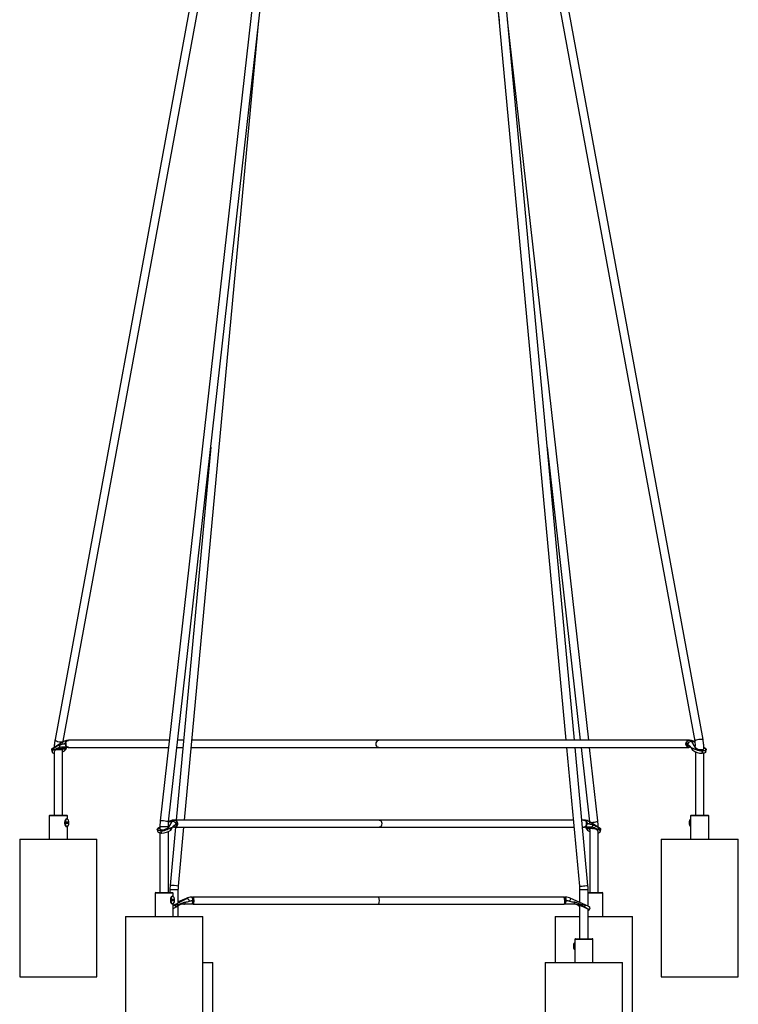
# Model space of a CAD drawing. Header units: millimetres. Extents: x 390 to 1052, y 53 to 784.
# Tile 2 of 8: x 390 to 493, y 300 to 440. Entities that reach past the tile are written whole.
import ezdxf

# ---------------------------------------------------------------- set-up
doc = ezdxf.new("R2010")
doc.units = ezdxf.units.MM

msp = doc.modelspace()

# ---------------------------------------------------------------- linework, layer by layer
at = {"color": 7, "linetype": 'Continuous', "lineweight": 25}
for p, q in [((437.87, 569.44), (410.48, 326.43)), ((411.67, 326.29), (439.05, 569.21)), ((444, 569.23), (486.56, 337.78)), ((487.74, 338), (445.19, 569.36)), ((444.5, 566.49), (458.72, 440.33)), ((432.49, 539.14), (395.51, 338)), ((449.56, 538.98), (468.23, 337.91)), ((396.69, 337.78), (431.25, 525.74)), ((469.44, 337.91), (451.99, 525.74)), ((413.96, 326.55), (424.52, 440.33)), ((471.47, 337.91), (459.91, 440.45)), ((417.68, 379.6), (412.75, 326.55)), ((465.56, 379.6), (470.26, 337.91)), ((396.66, 337.69), (395.09, 336.7)), ((396.67, 337.7), (396.69, 337.78)), ((397.38, 337.91), (397.45, 337.91)), ((397.41, 337.9), (397.45, 337.91)), ((411.77, 337.91), (397.47, 337.91)), ((413.81, 337.91), (412.98, 337.91)), ((441.55, 337.91), (415.01, 337.91)), ((485.74, 337.91), (441.65, 337.91)), ((485.72, 337.91), (485.68, 337.9)), ((485.72, 337.91), (485.8, 337.91)), ((485.8, 337.91), (485.83, 337.91)), ((486.09, 337.72), (486.74, 336.58)), ((486.09, 337.72), (486.39, 337.72)), ((395.01, 336.58), (395.08, 336.25)), ((395.2, 336.48), (395.14, 336.73)), ((395.24, 336.52), (395.2, 336.48)), ((395.24, 336.52), (395.41, 336.83)), ((395.38, 336.27), (395.38, 327.24)), ((396.12, 336.72), (395.76, 336.72)), ((397.34, 336.91), (396.43, 336.91)), ((396.87, 336.72), (396.51, 336.72)), ((396.58, 336.6), (396.58, 336.68)), ((396.58, 327.24), (396.58, 336.6)), ((396.8, 337.39), (396.96, 337.39)), ((396.96, 336.52), (396.92, 336.48)), ((397.04, 337.43), (396.96, 337.43)), ((396.96, 337.43), (396.96, 337.42)), ((396.96, 337.43), (396.96, 337.43)), ((396.96, 337.39), (396.96, 337.42)), ((396.96, 337.39), (397.04, 337.39)), ((397.13, 336.83), (396.96, 336.52)), ((397.13, 336.83), (397.18, 336.91)), ((397.26, 336.96), (397.14, 337.06)), ((397.44, 336.91), (397.34, 336.91)), ((397.47, 336.9), (411.66, 336.9)), ((412.87, 336.9), (413.71, 336.9)), ((414.92, 336.9), (441.55, 336.9)), ((441.65, 336.9), (485.74, 336.9)), ((468.32, 336.9), (470.16, 317.16)), ((471.35, 317.27), (469.53, 336.9)), ((470.38, 336.9), (471.57, 326.32)), ((472.76, 326.43), (471.58, 336.9)), ((485.38, 337.43), (485.31, 337.43)), ((485.31, 337.39), (485.31, 337.43)), ((485.31, 337.39), (485.38, 337.39)), ((485.38, 337.42), (485.38, 337.43)), ((485.38, 337.43), (485.38, 337.43)), ((485.38, 337.39), (485.38, 337.42)), ((485.38, 337.39), (485.44, 337.39)), ((485.83, 336.91), (485.72, 336.91)), ((486.02, 336.91), (485.83, 336.91)), ((486.07, 336.83), (486.24, 336.52)), ((486.24, 336.52), (486.29, 336.48)), ((486.29, 336.48), (486.35, 336.73)), ((486.64, 336.91), (486.64, 336.91)), ((486.65, 336.93), (486.65, 336.89)), ((487.66, 336.39), (487.59, 336.06)), ((487.63, 336.06), (487.71, 336.39)), ((487.66, 336.39), (487.71, 336.39)), ((488.12, 336.7), (487.86, 336.87)), ((488.12, 336.25), (488.2, 336.58)), ((486.66, 336.26), (486.66, 327.24)), ((487.59, 336.06), (487.63, 336.06)), ((487.86, 327.24), (487.86, 336.08)), ((394.69, 327.14), (394.69, 323.84)), ((394.79, 327.24), (397.17, 327.24)), ((397.19, 326.73), (397.14, 326.73)), ((397.27, 326.69), (397.27, 327.14)), ((412.44, 326.55), (412.47, 326.55)), ((412.47, 326.55), (412.55, 326.55)), ((441.58, 326.55), (412.53, 326.55)), ((412.58, 326.55), (412.55, 326.55)), ((469.28, 326.55), (441.68, 326.55)), ((470.73, 326.55), (470.49, 326.55)), ((470.75, 326.55), (470.79, 326.55)), ((470.75, 326.55), (470.82, 326.55)), ((485.97, 327.14), (485.97, 323.84)), ((486.07, 327.24), (486.67, 327.24)), ((486.67, 327.24), (488.45, 327.24)), ((488.55, 323.84), (488.55, 327.14)), ((397.39, 326.25), (397.03, 326.25)), ((397.03, 326.25), (397.03, 326.1)), ((397.03, 326.1), (397.39, 326.1)), ((397.14, 325.63), (397.19, 325.63)), ((397.27, 323.84), (397.27, 325.66)), ((397.35, 326.1), (397.35, 326.25)), ((397.39, 326.1), (397.39, 326.25)), ((410.06, 325.22), (410.14, 324.9)), ((410.44, 325.53), (410.14, 325.35)), ((410.44, 325.66), (410.44, 325.31)), ((411.52, 325.23), (412.18, 326.36)), ((411.64, 325.6), (411.64, 325.66)), ((411.72, 326.34), (411.67, 326.3)), ((411.87, 326.36), (412.18, 326.36)), ((412.66, 325.54), (411.89, 317.27)), ((411.97, 325.13), (411.92, 325.38)), ((412.02, 325.17), (411.97, 325.13)), ((412.02, 325.17), (412.19, 325.48)), ((412.44, 325.55), (412.23, 325.55)), ((412.55, 325.55), (412.44, 325.55)), ((412.53, 325.54), (441.58, 325.54)), ((412.74, 325.6), (412.85, 325.71)), ((412.83, 326.03), (412.89, 326.03)), ((412.89, 326.07), (412.89, 326.07)), ((412.89, 326.03), (412.89, 326.07)), ((412.89, 326.07), (412.89, 326.07)), ((412.96, 326.07), (412.89, 326.07)), ((412.89, 326.03), (412.96, 326.03)), ((412.96, 326.07), (412.96, 326.03)), ((413.09, 317.16), (413.86, 325.54)), ((441.68, 325.54), (469.38, 325.54)), ((470.58, 325.54), (470.73, 325.54)), ((470.86, 325.55), (470.77, 325.55)), ((471.77, 325.55), (470.86, 325.55)), ((471.25, 325.17), (471.07, 325.48)), ((471.24, 326.07), (471.16, 326.07)), ((471.16, 326.03), (471.24, 326.03)), ((471.24, 326.07), (471.24, 326.07)), ((471.24, 326.07), (471.24, 326.07)), ((471.24, 326.03), (471.24, 326.07)), ((471.24, 326.03), (471.4, 326.03)), ((471.25, 325.17), (471.29, 325.13)), ((471.7, 325.36), (471.34, 325.36)), ((473.12, 325.35), (471.54, 326.34)), ((471.61, 325.15), (471.61, 316.24)), ((472.45, 325.36), (472.09, 325.36)), ((472.8, 325.48), (472.97, 325.17)), ((472.81, 325.54), (472.81, 325.66)), ((472.97, 325.17), (473.01, 325.13)), ((473.01, 325.13), (473.07, 325.38)), ((473.12, 324.9), (473.2, 325.23)), ((390.48, 323.84), (390.48, 304.24)), ((390.48, 323.84), (401.48, 323.84)), ((401.48, 304.24), (401.48, 323.84)), ((410.44, 324.72), (410.44, 316.24)), ((410.55, 325.03), (410.6, 325.03)), ((410.55, 325.03), (410.63, 324.71)), ((410.67, 324.71), (410.6, 325.03)), ((410.63, 324.71), (410.67, 324.71)), ((411.64, 316.24), (411.64, 324.92)), ((472.81, 316.24), (472.81, 324.98)), ((481.76, 323.84), (481.76, 304.24)), ((481.76, 323.84), (484.51, 323.84)), ((484.51, 323.84), (492.76, 323.84)), ((492.76, 304.24), (492.76, 323.84)), ((411.86, 316.69), (411.86, 316.24)), ((413.06, 314.84), (413.06, 316.69)), ((470.18, 316.69), (470.18, 314.84)), ((471.38, 314.3), (471.38, 316.69)), ((409.75, 316.14), (409.75, 312.84)), ((409.85, 316.24), (412.23, 316.24)), ((412.25, 315.72), (412.2, 315.72)), ((412.33, 315.69), (412.33, 316.14)), ((414.16, 315.4), (413.06, 314.91)), ((414.16, 315.4), (414.25, 315.4)), ((414.16, 315.4), (414.16, 315.4)), ((415.02, 315.59), (415.03, 315.59)), ((415.03, 315.59), (415.17, 315.59)), ((441.45, 315.59), (415.17, 315.59)), ((415.18, 315.59), (415.17, 315.59)), ((467.93, 315.59), (441.64, 315.59)), ((467.94, 315.59), (467.95, 315.59)), ((467.94, 315.59), (468.07, 315.59)), ((471.4, 314.3), (468.93, 315.4)), ((471.38, 316.24), (473.4, 316.24)), ((473.5, 312.84), (473.5, 316.14)), ((412.44, 315.25), (412.09, 315.25)), ((412.09, 315.25), (412.09, 315.09)), ((412.09, 315.09), (412.44, 315.09)), ((412.2, 314.62), (412.25, 314.62)), ((412.33, 312.84), (412.33, 314.66)), ((412.6, 314.41), (412.33, 314.35)), ((412.41, 315.09), (412.41, 315.25)), ((412.44, 315.09), (412.44, 315.25)), ((412.71, 314.17), (412.6, 314.41)), ((412.79, 314.21), (412.71, 314.17)), ((412.79, 314.21), (413.12, 314.51)), ((413.02, 314.34), (412.79, 314.21)), ((413.02, 314.34), (413.08, 314.38)), ((413.06, 312.84), (413.06, 314.44)), ((414.97, 314.59), (413.86, 314.59)), ((414.95, 315.07), (415.15, 315.07)), ((415.17, 314.59), (414.97, 314.59)), ((415.15, 315.11), (415.15, 315.1)), ((415.15, 315.11), (415.15, 315.11)), ((415.29, 315.11), (415.15, 315.11)), ((415.15, 315.07), (415.15, 315.1)), ((415.15, 315.07), (415.29, 315.07)), ((415.17, 314.58), (441.45, 314.58)), ((415.22, 314.64), (415.26, 314.75)), ((415.29, 315.11), (415.29, 315.07)), ((441.64, 314.58), (467.93, 314.58)), ((468.14, 314.59), (467.94, 314.59)), ((468.19, 315.11), (468.05, 315.11)), ((468.05, 315.07), (468.19, 315.07)), ((469.41, 314.59), (468.14, 314.59)), ((468.19, 315.1), (468.19, 315.11)), ((468.19, 315.11), (468.19, 315.11)), ((468.19, 315.07), (468.19, 315.1)), ((468.19, 315.07), (468.42, 315.07)), ((470.09, 314.4), (469.99, 314.4)), ((470.01, 314.38), (470.07, 314.34)), ((470.18, 314.41), (470.18, 309.67)), ((470.3, 314.4), (470.2, 314.4)), ((470.46, 314.51), (470.79, 314.21)), ((470.79, 314.21), (470.87, 314.17)), ((470.87, 314.17), (470.99, 314.41)), ((471.54, 313.75), (471.69, 314.08)), ((405.54, 312.84), (405.54, 293.24)), ((405.54, 312.84), (416.54, 312.84)), ((416.54, 293.24), (416.54, 312.84)), ((466.71, 312.84), (466.71, 306.27)), ((466.71, 312.84), (469.46, 312.84)), ((469.46, 312.84), (470.18, 312.84)), ((471.38, 309.67), (471.38, 313.82)), ((471.38, 312.84), (477.71, 312.84)), ((471.52, 313.74), (471.5, 313.74)), ((477.71, 293.24), (477.71, 312.84)), ((469.59, 309.67), (470.18, 309.67)), ((470.18, 309.67), (471.97, 309.67)), ((469.49, 309.57), (469.49, 306.27)), ((472.07, 306.27), (472.07, 309.57)), ((416.54, 306.27), (417.96, 306.27)), ((417.96, 286.67), (417.96, 306.27)), ((465.28, 306.27), (465.28, 286.67)), ((465.28, 306.27), (468.03, 306.27)), ((468.03, 306.27), (476.28, 306.27)), ((476.28, 286.67), (476.28, 306.27)), ((390.48, 304.24), (401.48, 304.24)), ((481.76, 304.24), (484.51, 304.24)), ((484.51, 304.24), (492.76, 304.24))]:
    msp.add_line(p, q, dxfattribs=at)
at = {"color": 8, "linetype": 'Continuous', "lineweight": 25}
for p, q in [((486.59, 337.6), (486.39, 337.72)), ((395.72, 336.6), (396.58, 336.6)), ((487.13, 336.6), (487.79, 336.6)), ((488.2, 336.58), (487.86, 336.8)), ((397.27, 327.14), (394.69, 327.14)), ((486.62, 327.14), (485.97, 327.14)), ((488.55, 327.14), (486.62, 327.14)), ((410.44, 325.46), (410.06, 325.23)), ((410.44, 325.66), (411.64, 325.66)), ((411.87, 326.36), (411.67, 326.23)), ((472.62, 325.66), (472.81, 325.66)), ((411.86, 316.69), (413.06, 316.69)), ((470.18, 316.69), (470.96, 316.69)), ((470.96, 316.69), (471.38, 316.69)), ((412.33, 316.14), (409.75, 316.14)), ((412.33, 314.41), (414.25, 315.4)), ((414.16, 315.4), (413.06, 314.91)), ((471.56, 316.14), (471.38, 316.14)), ((473.5, 316.14), (471.56, 316.14)), ((470.13, 309.57), (469.49, 309.57)), ((472.07, 309.57), (470.13, 309.57))]:
    msp.add_line(p, q, dxfattribs=at)
at = {"color": 8, "linetype": 'Continuous', "lineweight": 25, "flags": 128}
for points in [[(395.51, 338), (395.51, 337.96), (395.58, 337.89), (395.71, 337.82), (395.88, 337.76), (396.09, 337.71), (396.29, 337.69), (396.47, 337.69), (396.6, 337.71), (396.68, 337.76), (396.69, 337.78)], [(486.56, 337.78), (486.56, 337.82), (486.63, 337.89)], [(486.63, 337.89), (486.76, 337.96), (486.93, 338.02), (487.14, 338.07), (487.34, 338.09), (487.52, 338.09), (487.65, 338.07), (487.73, 338.02), (487.74, 338)], [(410.48, 326.43), (410.51, 326.46), (410.62, 326.48), (410.78, 326.49), (410.97, 326.48), (411.18, 326.46), (411.37, 326.42), (411.53, 326.38), (411.64, 326.34), (411.67, 326.29), (411.67, 326.29)], [(471.7, 326.24), (471.71, 326.24), (471.87, 326.23)], [(471.87, 326.23), (472.07, 326.24), (472.27, 326.26), (472.47, 326.29), (472.63, 326.34), (472.73, 326.38), (472.76, 326.42), (472.76, 326.43)]]:
    msp.add_lwpolyline(points, dxfattribs=at)
at = {"color": 7, "linetype": 'Continuous', "lineweight": 25, "flags": 128}
for points in [[(395.2, 336.48), (395.12, 336.4), (395.09, 336.32), (395.08, 336.25), (395.12, 336.19), (395.19, 336.14), (395.29, 336.1), (395.38, 336.08)], [(396.51, 336.72), (396.56, 336.7), (396.61, 336.67), (396.63, 336.64), (396.64, 336.61), (396.64, 336.57), (396.62, 336.53), (396.58, 336.49), (396.58, 336.49)], [(486.66, 336.98), (486.65, 336.97), (486.64, 336.91)], [(488.2, 336.58), (488.19, 336.54), (488.15, 336.5), (488.11, 336.47), (488.05, 336.44), (487.98, 336.42), (487.9, 336.4), (487.81, 336.39), (487.71, 336.39)], [(488.12, 336.25), (488.12, 336.25), (488.09, 336.19), (488.02, 336.14), (487.92, 336.1), (487.79, 336.07), (487.63, 336.06)], [(397.14, 326.73), (397.07, 326.7), (396.98, 326.61), (396.91, 326.47), (396.87, 326.28), (396.87, 326.07), (396.91, 325.89), (396.98, 325.74), (397.07, 325.65), (397.14, 325.63)], [(397.19, 325.63), (397.12, 325.65), (397.03, 325.74), (396.96, 325.89), (396.92, 326.07), (396.92, 326.28), (396.96, 326.47), (397.03, 326.61), (397.12, 326.7), (397.19, 326.73)], [(397.48, 326.18), (397.46, 326.37), (397.41, 326.53), (397.33, 326.65), (397.24, 326.7), (397.14, 326.69), (397.05, 326.6), (396.99, 326.45), (396.95, 326.27), (396.95, 326.08), (396.99, 325.9), (397.05, 325.75), (397.14, 325.67), (397.24, 325.65), (397.33, 325.7), (397.41, 325.82), (397.46, 325.98), (397.48, 326.18)], [(410.55, 325.03), (410.45, 325.04), (410.36, 325.05), (410.28, 325.07), (410.21, 325.09), (410.15, 325.12), (410.11, 325.15), (410.08, 325.19), (410.06, 325.23)], [(471.61, 325.16), (471.59, 325.18), (471.57, 325.22), (471.56, 325.26), (471.58, 325.29), (471.6, 325.32), (471.64, 325.34), (471.7, 325.36)], [(472.81, 324.72), (472.92, 324.74), (473.02, 324.78), (473.09, 324.83), (473.12, 324.9), (473.12, 324.97), (473.08, 325.05), (473.01, 325.13)], [(410.63, 324.71), (410.48, 324.72), (410.35, 324.74), (410.24, 324.78), (410.17, 324.83), (410.14, 324.9), (410.14, 324.9)], [(412.2, 315.72), (412.12, 315.7), (412.03, 315.61), (411.96, 315.46), (411.93, 315.27), (411.93, 315.07), (411.96, 314.88), (412.03, 314.73), (412.12, 314.64), (412.2, 314.62)], [(412.25, 314.62), (412.17, 314.64), (412.08, 314.73), (412.01, 314.88), (411.98, 315.07), (411.98, 315.27), (412.01, 315.46), (412.08, 315.61), (412.17, 315.7), (412.25, 315.72)], [(412.53, 315.17), (412.51, 315.36), (412.46, 315.53), (412.38, 315.65), (412.29, 315.7), (412.19, 315.68), (412.11, 315.59), (412.04, 315.45), (412, 315.27), (412, 315.07), (412.04, 314.89), (412.11, 314.75), (412.19, 314.66), (412.29, 314.64), (412.38, 314.7), (412.46, 314.81), (412.51, 314.98), (412.53, 315.17)], [(441.55, 315.58), (441.56, 315.58), (441.59, 315.58), (441.62, 315.59), (441.64, 315.59), (441.65, 315.59), (441.65, 315.59), (441.63, 315.59), (441.61, 315.58), (441.58, 315.58), (441.57, 315.58), (441.57, 315.58)], [(413.86, 314.59), (413.89, 314.59), (413.93, 314.61), (413.96, 314.63), (413.99, 314.67), (414.02, 314.71), (414.04, 314.76), (414.06, 314.81), (414.08, 314.88)], [(471.52, 313.74), (471.54, 313.75), (471.53, 313.78), (471.49, 313.82), (471.42, 313.87), (471.32, 313.94), (471.19, 314.01), (471.04, 314.09), (470.87, 314.17)], [(471.38, 313.77), (471.44, 313.75), (471.5, 313.74)]]:
    msp.add_lwpolyline(points, dxfattribs=at)
at = {"color": 8, "linetype": 'Continuous', "lineweight": 25}
for centre, radius, start, end in [((396.86, 337.45), 0.318, 129.7574, 200.9586), ((486.43, 337.5), 0.221, 58.9002, 99.9673), ((486.17, 337.37), 0.47, 202.7123, 249.4704), ((411.83, 326.15), 0.22, 80.0016, 121.0295), ((412.1, 326.02), 0.47, 290.6905, 337.3115), ((471.34, 326.09), 0.318, 338.9192, 50.2021), ((411.87, 310.57), 6.7, 79.5562, 89.8337), ((470.11, 323.34), 6.19, 270.4236, 277.6903), ((470.79, 319.89), 2.69, 273.2116, 282.1018), ((473.06, 313.19), 4.68, 151.8442, 157.1182)]:
    msp.add_arc(centre, radius, start, end, dxfattribs=at)
at = {"color": 7, "linetype": 'Continuous', "lineweight": 25}
for centre, radius, start, end in [((397.38, 337.39), 0.514, 90.0025, 94.8198), ((441.68, 337.4), 0.521, 108.4212, 251.5788), ((486.03, 337.2), 0.523, 84.315, 165.0918), ((485.8, 337.39), 0.514, 85.1802, 89.9975), ((485.83, 337.39), 0.514, 85.1802, 89.9975), ((396.23, 335.64), 1.09, 96.0472, 131.6365), ((396.47, 337.26), 0.356, 190.7861, 263.0531), ((396.08, 337.48), 1.3, 292.8163, 310.404), ((485.86, 337.43), 0.554, 169.2287, 180.0129), ((485.86, 337.38), 0.549, 179.9527, 196.7032), ((485.72, 337.27), 0.369, 238.6455, 269.7691), ((487.58, 338.26), 2.2, 233.8604, 270.0888), ((487.73, 338.95), 2.57, 247.3261, 268.4803), ((394.79, 327.14), 0.1, 90, 180), ((397.17, 327.14), 0.1, 0, 90), ((412.44, 326.03), 0.519, 90.0025, 94.795), ((412.47, 326.03), 0.519, 90.0025, 94.795), ((441.55, 326.05), 0.522, 288.5051, 71.4949), ((470.82, 326.03), 0.519, 85.205, 89.9975), ((486.37, 326.25), 0.604, 131.6673, 187.3045), ((486.56, 326.22), 0.735, 142.853, 183.4089), ((486.6, 326.21), 0.747, 147.2142, 182.8007), ((486.07, 327.14), 0.1, 90, 180), ((488.45, 327.14), 0.1, 0, 90), ((410.53, 327.6), 2.57, 271.5369, 292.6607), ((410.68, 326.91), 2.2, 269.9555, 306.0727), ((412.23, 325.84), 0.524, 14.9496, 95.6522), ((412.54, 325.92), 0.368, 270.2344, 301.4048), ((412.41, 326.03), 0.55, 343.3425, 0.0476), ((412.41, 326.07), 0.555, 359.9871, 10.7335), ((472.13, 326.11), 1.29, 229.6414, 246.3311), ((471.73, 325.9), 0.355, 277.0243, 349.316), ((471.98, 324.28), 1.09, 48.4766, 83.9055), ((486.37, 326.1), 0.604, 172.6955, 228.3327), ((486.56, 326.13), 0.739, 176.6512, 216.7305), ((486.6, 326.14), 0.747, 177.1993, 212.7858), ((409.85, 316.14), 0.1, 90, 180), ((412.23, 316.14), 0.1, 0, 90), ((414.14, 314.88), 0.536, 15.0569, 78.668), ((415.02, 313.71), 1.88, 90, 92.5175), ((415.03, 313.71), 1.88, 90, 92.5175), ((440.53, 315.09), 1.16, 334.7031, 25.2969), ((468.07, 313.71), 1.88, 87.4825, 90), ((473.4, 316.14), 0.1, 0, 90), ((408.55, 322.81), 9.59, 293.1536, 295.6621), ((415.15, 314.66), 0.0756, 284.846, 345.3131), ((413.35, 315.11), 1.93, 359.9866, 3.0508), ((413.41, 315.07), 1.88, 355.2257, 0.0506), ((472.01, 314.82), 2.61, 178.8222, 185.1302), ((470.36, 314.66), 0.37, 223.265, 241.1391), ((468.83, 310.18), 4.44, 62.9636, 72.0021), ((471.26, 313.77), 0.531, 35.2085, 68.2713), ((469.59, 309.57), 0.1, 90, 180), ((471.97, 309.57), 0.1, 0, 90), ((469.89, 308.68), 0.604, 131.6673, 187.3045), ((469.89, 308.53), 0.604, 172.6955, 228.3327), ((470.08, 308.65), 0.735, 142.853, 183.4089), ((470.08, 308.56), 0.739, 176.6512, 216.7305), ((470.12, 308.64), 0.747, 147.2142, 182.8007), ((470.12, 308.57), 0.747, 177.1993, 212.7858)]:
    msp.add_arc(centre, radius, start, end, dxfattribs=at)
for centre, major_axis, ratio, start_param, end_param in [((485.81, 335.91), (0, 2), 0.326005, 5.846853, 6.240566), ((485.81, 335.91), (0, 2), 0.686305, 5.846853, 6.240566), ((394.69, 335.89), (0.874, 0.907), 0.303943, 0.371213, 0.761385), ((395.98, 336.41), (0.597, 0.166), 0.377379, 2.372836, 3.036969), ((396.43, 334.91), (0, 2), 0.800084, 0, 0.436332), ((397.08, 337.39), (1.64, 0.47), 0.055302, 1.872492, 2.17559), ((397.06, 335.91), (0, 1.52), 0.743194, 0.083788, 0.229922), ((397.05, 334.91), (0, 2), 0.212226, 0, 0.436332), ((397.34, 337.39), (0, 0.48), 0.794151, 1.570796, 3.141593), ((485.35, 335.91), (0, 1.52), 0.269115, 6.053263, 6.199397), ((485.83, 337.39), (0, 0.48), 0.930734, 1.570796, 3.141593), ((485.92, 337.39), (0.731, -0.422), 0.312016, 4.328828, 4.631926), ((486.79, 335.89), (-0.874, 0.907), 0.303943, 5.5218, 5.911972), ((487.23, 336.81), (0.597, -0.166), 0.377379, 3.428347, 3.776937), ((487.23, 336.81), (0.597, -0.166), 0.377379, 3.776937, 6.387809), ((412.45, 324.55), (0, 2), 0.688607, 0.04262, 0.436332), ((412.46, 324.55), (0, 2), 0.328953, 0.04262, 0.436332), ((411.04, 325.46), (0.597, 0.167), 0.376479, 3.036757, 5.644582), ((411.04, 325.46), (0.597, 0.167), 0.376479, 5.644582, 5.993172), ((411.47, 324.54), (0.879, 0.907), 0.303996, 0.372945, 0.763117), ((412.44, 326.03), (0, 0.48), 0.929542, 3.141593, 4.712389), ((412.34, 326.03), (0.737, 0.423), 0.308197, 4.790073, 5.093171), ((412.92, 324.55), (0, 1.52), 0.272166, 0.083788, 0.229922), ((470.86, 326.03), (0, 0.48), 0.792251, 3.141593, 4.712389), ((471.16, 323.55), (0, 2), 0.215378, 5.846853, 6.283185), ((471.14, 324.55), (0, 1.52), 0.745395, 6.053263, 6.199397), ((471.12, 326.03), (1.64, -0.47), 0.054852, 0.96705, 1.270148), ((471.77, 323.55), (0, 2), 0.802182, 5.846853, 6.283185), ((472.23, 325.06), (0.597, -0.167), 0.376479, 6.125762, 7.055201), ((473.51, 324.54), (-0.879, 0.907), 0.303996, 5.520069, 5.91024), ((415.03, 313.59), (2.04, 0), 0.979648, 1.613416, 2.007129), ((415.03, 313.59), (0, 2), 0.919152, 0.04262, 0.436332), ((468.07, 313.59), (2.04, 0), 0.979648, 1.134464, 1.528177), ((412.32, 314.49), (0.599, 0.274), 0.093994, 4.683104, 4.91516), ((412.32, 314.49), (0.599, 0.274), 0.093994, 4.91516, 5.26375), ((411.75, 313.57), (1.74, 0.84), 0.246418, 0.558351, 0.948522), ((413.86, 312.59), (0, 2), 0.887061, 0, 0.436332), ((414.64, 315.07), (1.96, 0.48), 0.027754, 4.411224, 4.714321), ((415.26, 313.59), (0, 1.52), 0.903106, 0.083788, 0.229922), ((414.97, 315.07), (0, 0.48), 0.374121, 3.141593, 4.712389), ((468.14, 315.07), (0, 0.48), 0.112382, 3.141593, 4.712389), ((468.06, 313.59), (1.58, 0), 0.964487, 1.340874, 1.487008), ((468.51, 315.07), (2.24, -0.48), 0.00099, 4.819593, 5.122691), ((469.24, 312.59), (0, 2), 0.887061, 5.846853, 6.283185), ((469.41, 312.59), (2.11, 0), 0.949789, 1.134464, 1.570796), ((471.83, 313.57), (1.74, -0.84), 0.246418, 2.193071, 2.583242), ((470.78, 314.1), (0.599, -0.274), 0.093994, 0.042945, 1.501437)]:
    msp.add_ellipse(centre, major_axis=major_axis, ratio=ratio, start_param=start_param, end_param=end_param, dxfattribs=at)
for points, knots in [([(395.51, 338), (395.49, 337.91), (395.45, 337.65), (395.4, 337.28), (395.39, 337), (395.39, 336.89)], [0, 0, 0, 0, 0.246595, 0.711199, 1, 1, 1, 1]), ([(397.32, 337.9), (397.26, 337.9), (397.11, 337.88), (396.88, 337.82), (396.73, 337.73), (396.66, 337.69)], [0, 0, 0, 0, 0.252356, 0.665119, 1, 1, 1, 1]), ([(396.96, 337.43), (396.97, 337.48), (396.97, 337.59), (397.03, 337.73), (397.13, 337.84), (397.23, 337.89), (397.3, 337.9), (397.33, 337.9), (397.33, 337.9)], [0, 0, 0, 0, 0.2128826, 0.4257242, 0.6395781, 0.8546941, 0.9941467, 1, 1, 1, 1]), ([(397.48, 337.91), (397.48, 337.91), (397.47, 337.91), (397.46, 337.91), (397.45, 337.91)], [0, 0, 0, 0, 0.4999999, 1, 1, 1, 1]), ([(441.52, 337.9), (441.51, 337.9), (441.5, 337.9), (441.5, 337.9), (441.51, 337.9), (441.53, 337.91), (441.56, 337.91), (441.59, 337.91), (441.6, 337.91), (441.6, 337.9)], [0, 0, 0, 0, 0.158371, 0.316666, 0.476928, 0.638531, 0.798029, 0.955316, 1, 1, 1, 1]), ([(441.65, 337.91), (441.65, 337.91), (441.64, 337.91), (441.61, 337.91), (441.58, 337.9), (441.55, 337.9), (441.53, 337.9), (441.52, 337.9), (441.52, 337.9)], [0, 0, 0, 0, 0.067981, 0.278284, 0.489923, 0.705174, 0.920827, 1, 1, 1, 1]), ([(485.32, 337.53), (485.32, 337.55), (485.35, 337.64), (485.43, 337.77), (485.55, 337.87), (485.65, 337.89), (485.68, 337.9)], [0, 0, 0, 0, 0.118026, 0.447481, 0.776936, 1, 1, 1, 1]), ([(485.84, 337.9), (485.84, 337.9), (485.8, 337.9), (485.72, 337.89), (485.59, 337.84), (485.48, 337.73), (485.4, 337.59), (485.39, 337.48), (485.38, 337.43)], [0, 0, 0, 0, 0.005853, 0.145306, 0.360422, 0.574276, 0.787117, 1, 1, 1, 1]), ([(486.55, 337.69), (486.5, 337.72), (486.36, 337.8), (486.13, 337.88), (485.96, 337.9), (485.89, 337.9)], [0, 0, 0, 0, 0.247344, 0.677628, 1, 1, 1, 1]), ([(486.56, 337.78), (486.57, 337.71), (486.61, 337.49), (486.64, 337.24), (486.64, 337.06), (486.65, 337.03)], [0, 0, 0, 0, 0.3020118, 0.8816464, 1, 1, 1, 1]), ([(487.86, 336.71), (487.86, 336.77), (487.86, 336.99), (487.83, 337.39), (487.78, 337.76), (487.74, 337.96), (487.74, 338)], [0, 0, 0, 0, 0.122975, 0.522513, 0.902174, 1, 1, 1, 1]), ([(395.14, 336.73), (395.09, 336.71), (395.01, 336.66), (395.01, 336.61), (395.01, 336.58)], [0, 0, 0, 0, 0.606416, 1, 1, 1, 1]), ([(395.76, 336.72), (395.75, 336.72), (395.58, 336.65), (395.41, 336.59), (395.24, 336.52)], [0, 0, 0, 0, 0.007154, 1, 1, 1, 1]), ([(396.13, 337.19), (395.93, 337.11), (395.69, 337.01), (395.45, 336.86), (395.41, 336.83)], [0, 0, 0, 0, 0.847296, 1, 1, 1, 1]), ([(396.12, 336.72), (396.18, 336.73), (396.31, 336.74), (396.44, 336.73), (396.5, 336.72), (396.51, 336.72)], [0, 0, 0, 0, 0.431365, 0.862731, 1, 1, 1, 1]), ([(396.8, 337.39), (396.8, 337.39), (396.78, 337.38), (396.7, 337.37), (396.63, 337.35), (396.57, 337.33)], [0, 0, 0, 0, 0.012529, 0.231128, 1, 1, 1, 1]), ([(396.96, 336.52), (396.94, 336.59), (396.91, 336.65), (396.87, 336.72), (396.87, 336.72)], [0, 0, 0, 0, 0.992846, 1, 1, 1, 1]), ([(397.05, 337.53), (397.04, 337.49), (397.02, 337.39), (397.05, 337.29), (397.06, 337.23)], [0, 0, 0, 0, 0.416024, 1, 1, 1, 1]), ([(397.26, 336.96), (397.27, 336.95), (397.34, 336.91), (397.41, 336.9), (397.47, 336.9)], [0, 0, 0, 0, 0.212246, 1, 1, 1, 1]), ([(441.6, 336.9), (441.59, 336.9), (441.57, 336.9), (441.54, 336.9), (441.52, 336.9), (441.51, 336.9), (441.5, 336.91), (441.51, 336.91), (441.52, 336.91), (441.54, 336.91), (441.57, 336.9), (441.6, 336.9), (441.63, 336.9), (441.65, 336.9), (441.65, 336.9)], [0, 0, 0, 0, 0.081938, 0.173242, 0.263281, 0.353892, 0.446049, 0.538379, 0.572276, 0.662935, 0.75355, 0.845292, 0.937801, 1, 1, 1, 1]), ([(485.33, 337.23), (485.32, 337.29), (485.3, 337.39), (485.31, 337.49), (485.32, 337.53)], [0, 0, 0, 0, 0.583847, 1, 1, 1, 1]), ([(485.53, 337.33), (485.51, 337.35), (485.48, 337.36), (485.45, 337.38), (485.44, 337.38), (485.44, 337.39), (485.44, 337.39)], [0, 0, 0, 0, 0.627399, 0.912701, 0.987472, 1, 1, 1, 1]), ([(485.77, 336.91), (485.76, 336.9), (485.7, 336.89), (485.61, 336.91), (485.55, 336.95), (485.53, 336.96)], [0, 0, 0, 0, 0.1310801, 0.8155754, 1, 1, 1, 1]), ([(486.07, 336.83), (486.03, 336.9), (485.96, 337.03), (485.83, 337.13), (485.75, 337.18), (485.73, 337.19)], [0, 0, 0, 0, 0.426809, 0.859987, 1, 1, 1, 1]), ([(486.74, 336.58), (486.67, 336.61), (486.51, 336.67), (486.41, 336.71), (486.35, 336.73)], [0, 0, 0, 0, 0.428917, 1, 1, 1, 1]), ([(488.12, 336.7), (488.15, 336.68), (488.2, 336.65), (488.2, 336.61), (488.2, 336.58)], [0, 0, 0, 0, 0.483421, 1, 1, 1, 1]), ([(412.38, 326.55), (412.32, 326.54), (412.17, 326.53), (411.94, 326.46), (411.79, 326.37), (411.72, 326.34)], [0, 0, 0, 0, 0.252328, 0.6655, 1, 1, 1, 1]), ([(412.89, 326.07), (412.88, 326.12), (412.87, 326.23), (412.79, 326.38), (412.67, 326.48), (412.55, 326.54), (412.47, 326.55), (412.43, 326.55), (412.43, 326.55)], [0, 0, 0, 0, 0.212883, 0.425724, 0.639578, 0.854694, 0.994147, 1, 1, 1, 1]), ([(441.72, 326.54), (441.71, 326.54), (441.7, 326.54), (441.67, 326.55), (441.64, 326.55), (441.6, 326.55), (441.59, 326.55), (441.58, 326.55)], [0, 0, 0, 0, 0.211957, 0.423812, 0.638299, 0.854583, 1, 1, 1, 1]), ([(441.63, 326.55), (441.64, 326.55), (441.66, 326.55), (441.69, 326.55), (441.72, 326.55), (441.73, 326.55), (441.73, 326.54), (441.73, 326.54), (441.72, 326.54), (441.72, 326.54)], [0, 0, 0, 0, 0.14443, 0.303742, 0.460847, 0.618951, 0.779752, 0.940855, 1, 1, 1, 1]), ([(471.15, 326.17), (471.15, 326.2), (471.13, 326.28), (471.05, 326.41), (470.92, 326.52), (470.83, 326.54), (470.79, 326.55)], [0, 0, 0, 0, 0.118026, 0.447481, 0.776936, 1, 1, 1, 1]), ([(470.87, 326.55), (470.87, 326.55), (470.9, 326.55), (470.97, 326.54), (471.07, 326.48), (471.17, 326.38), (471.23, 326.23), (471.23, 326.12), (471.24, 326.07)], [0, 0, 0, 0, 0.005853, 0.145306, 0.360422, 0.574276, 0.787117, 1, 1, 1, 1]), ([(471.54, 326.34), (471.49, 326.36), (471.35, 326.44), (471.13, 326.52), (470.95, 326.54), (470.88, 326.55)], [0, 0, 0, 0, 0.247377, 0.677802, 1, 1, 1, 1]), ([(410.06, 325.23), (410.06, 325.25), (410.06, 325.3), (410.12, 325.33), (410.14, 325.34)], [0, 0, 0, 0, 0.569306, 1, 1, 1, 1]), ([(410.48, 326.43), (410.47, 326.34), (410.44, 326.09), (410.44, 325.83), (410.44, 325.66)], [0, 0, 0, 0, 0.336467, 1, 1, 1, 1]), ([(411.92, 325.38), (411.85, 325.35), (411.74, 325.31), (411.58, 325.25), (411.52, 325.23)], [0, 0, 0, 0, 0.606416, 1, 1, 1, 1]), ([(411.64, 325.66), (411.64, 325.73), (411.64, 325.95), (411.66, 326.15), (411.67, 326.29)], [0, 0, 0, 0, 0.336467, 1, 1, 1, 1]), ([(412.53, 325.84), (412.42, 325.76), (412.29, 325.66), (412.2, 325.5), (412.19, 325.48)], [0, 0, 0, 0, 0.847296, 1, 1, 1, 1]), ([(412.74, 325.6), (412.72, 325.6), (412.66, 325.56), (412.59, 325.55), (412.53, 325.54)], [0, 0, 0, 0, 0.212246, 1, 1, 1, 1]), ([(412.83, 326.03), (412.83, 326.03), (412.82, 326.03), (412.79, 326.01), (412.76, 325.99), (412.74, 325.98)], [0, 0, 0, 0, 0.012529, 0.231128, 1, 1, 1, 1]), ([(412.95, 326.17), (412.96, 326.13), (412.97, 326.03), (412.95, 325.93), (412.94, 325.87)], [0, 0, 0, 0, 0.4160239, 1, 1, 1, 1]), ([(441.58, 325.54), (441.58, 325.54), (441.6, 325.54), (441.62, 325.55), (441.66, 325.55), (441.69, 325.55), (441.71, 325.55), (441.72, 325.55), (441.73, 325.55), (441.73, 325.55), (441.72, 325.55), (441.7, 325.54), (441.67, 325.54), (441.65, 325.54), (441.63, 325.55), (441.63, 325.55)], [0, 0, 0, 0, 0.029064, 0.118976, 0.209459, 0.301486, 0.393685, 0.427534, 0.518065, 0.608553, 0.700165, 0.792544, 0.883718, 0.97363, 1, 1, 1, 1]), ([(470.73, 325.54), (470.79, 325.55), (470.86, 325.56), (470.93, 325.6), (470.94, 325.6)], [0, 0, 0, 0, 0.787754, 1, 1, 1, 1]), ([(471.03, 325.55), (471.03, 325.55), (471.05, 325.53), (471.06, 325.5), (471.07, 325.48)], [0, 0, 0, 0, 0.048464, 1, 1, 1, 1]), ([(471.14, 325.87), (471.15, 325.93), (471.18, 326.03), (471.16, 326.13), (471.15, 326.17)], [0, 0, 0, 0, 0.583847, 1, 1, 1, 1]), ([(471.34, 325.36), (471.34, 325.36), (471.3, 325.3), (471.27, 325.23), (471.25, 325.17)], [0, 0, 0, 0, 0.007154, 1, 1, 1, 1]), ([(471.63, 325.98), (471.59, 325.99), (471.52, 326.01), (471.44, 326.02), (471.41, 326.03), (471.4, 326.03), (471.4, 326.03)], [0, 0, 0, 0, 0.6273991, 0.9127007, 0.9874719, 1, 1, 1, 1]), ([(471.7, 325.36), (471.74, 325.37), (471.84, 325.39), (471.98, 325.38), (472.07, 325.37), (472.09, 325.36)], [0, 0, 0, 0, 0.431365, 0.862731, 1, 1, 1, 1]), ([(472.8, 325.48), (472.69, 325.54), (472.48, 325.67), (472.25, 325.78), (472.11, 325.83), (472.08, 325.84)], [0, 0, 0, 0, 0.426809, 0.859987, 1, 1, 1, 1]), ([(472.97, 325.17), (472.8, 325.23), (472.63, 325.3), (472.45, 325.36), (472.45, 325.36)], [0, 0, 0, 0, 0.992846, 1, 1, 1, 1]), ([(472.81, 325.66), (472.81, 325.75), (472.8, 326), (472.78, 326.26), (472.76, 326.43)], [0, 0, 0, 0, 0.336086, 1, 1, 1, 1]), ([(473.2, 325.23), (473.2, 325.25), (473.2, 325.31), (473.12, 325.35), (473.07, 325.38)], [0, 0, 0, 0, 0.428917, 1, 1, 1, 1]), ([(411.89, 317.27), (411.88, 317.15), (411.87, 316.96), (411.86, 316.77), (411.86, 316.69)], [0, 0, 0, 0, 0.584143, 1, 1, 1, 1]), ([(413.06, 316.69), (413.06, 316.78), (413.07, 316.93), (413.08, 317.09), (413.09, 317.16)], [0, 0, 0, 0, 0.584143, 1, 1, 1, 1]), ([(470.16, 317.16), (470.16, 317.06), (470.18, 316.91), (470.18, 316.75), (470.18, 316.69)], [0, 0, 0, 0, 0.584131, 1, 1, 1, 1]), ([(471.38, 316.69), (471.38, 316.8), (471.37, 316.99), (471.36, 317.19), (471.35, 317.27)], [0, 0, 0, 0, 0.5841313, 1, 1, 1, 1]), ([(415.15, 315.11), (415.14, 315.16), (415.14, 315.27), (415.1, 315.41), (415.05, 315.52), (415, 315.58), (414.96, 315.59), (414.95, 315.59), (414.95, 315.59)], [0, 0, 0, 0, 0.212883, 0.425724, 0.639578, 0.854694, 0.994147, 1, 1, 1, 1]), ([(441.57, 315.58), (441.56, 315.58), (441.54, 315.58), (441.51, 315.58), (441.48, 315.59), (441.46, 315.59), (441.45, 315.59), (441.45, 315.59)], [0, 0, 0, 0, 0.211957, 0.423812, 0.638299, 0.854583, 1, 1, 1, 1]), ([(468.05, 315.21), (468.05, 315.23), (468.04, 315.32), (468.02, 315.45), (467.98, 315.55), (467.96, 315.58), (467.95, 315.59)], [0, 0, 0, 0, 0.118026, 0.447481, 0.776936, 1, 1, 1, 1]), ([(468.16, 315.59), (468.16, 315.59), (468.16, 315.59), (468.17, 315.58), (468.18, 315.52), (468.19, 315.41), (468.2, 315.27), (468.19, 315.16), (468.19, 315.11)], [0, 0, 0, 0, 0.0058533, 0.1453059, 0.3604219, 0.5742758, 0.7871174, 1, 1, 1, 1]), ([(414.08, 314.88), (413.79, 314.79), (413.46, 314.7), (413.16, 314.54), (413.12, 314.51)], [0, 0, 0, 0, 0.847296, 1, 1, 1, 1]), ([(414.95, 315.07), (414.95, 315.07), (414.93, 315.07), (414.83, 315.05), (414.74, 315.03), (414.66, 315.02)], [0, 0, 0, 0, 0.012529, 0.231128, 1, 1, 1, 1]), ([(415.22, 314.64), (415.22, 314.63), (415.2, 314.6), (415.18, 314.59), (415.17, 314.58)], [0, 0, 0, 0, 0.212246, 1, 1, 1, 1]), ([(415.28, 315.21), (415.29, 315.17), (415.29, 315.07), (415.28, 314.97), (415.28, 314.91)], [0, 0, 0, 0, 0.416024, 1, 1, 1, 1]), ([(441.45, 314.58), (441.45, 314.58), (441.45, 314.58), (441.47, 314.58), (441.49, 314.59), (441.53, 314.59), (441.55, 314.59), (441.58, 314.59), (441.6, 314.59), (441.63, 314.59), (441.64, 314.58), (441.65, 314.58), (441.64, 314.58), (441.63, 314.58), (441.6, 314.59), (441.57, 314.59), (441.56, 314.59), (441.55, 314.59)], [0, 0, 0, 0, 0.023917, 0.097905, 0.172364, 0.248093, 0.323964, 0.351818, 0.426316, 0.500778, 0.576166, 0.652184, 0.727212, 0.8012, 0.875659, 0.951388, 1, 1, 1, 1]), ([(467.93, 314.58), (467.95, 314.59), (467.97, 314.6), (467.99, 314.63), (467.99, 314.64)], [0, 0, 0, 0, 0.787754, 1, 1, 1, 1]), ([(468.05, 314.91), (468.05, 314.97), (468.06, 315.07), (468.05, 315.17), (468.05, 315.21)], [0, 0, 0, 0, 0.583847, 1, 1, 1, 1]), ([(468.75, 315.02), (468.68, 315.03), (468.58, 315.05), (468.47, 315.06), (468.43, 315.07), (468.42, 315.07), (468.42, 315.07)], [0, 0, 0, 0, 0.627399, 0.912701, 0.987472, 1, 1, 1, 1]), ([(470.46, 314.51), (470.32, 314.58), (470.02, 314.71), (469.66, 314.82), (469.45, 314.86), (469.4, 314.88)], [0, 0, 0, 0, 0.426809, 0.859987, 1, 1, 1, 1]), ([(469.99, 314.4), (469.99, 314.4), (470.05, 314.36), (470.11, 314.32), (470.18, 314.28)], [0, 0, 0, 0, 0.011816, 1, 1, 1, 1]), ([(470.09, 314.4), (470.09, 314.41), (470.08, 314.43), (470.14, 314.42), (470.19, 314.4), (470.2, 314.4)], [0, 0, 0, 0, 0.431365, 0.862731, 1, 1, 1, 1]), ([(470.79, 314.21), (470.63, 314.27), (470.46, 314.34), (470.3, 314.4), (470.3, 314.4)], [0, 0, 0, 0, 0.992846, 1, 1, 1, 1]), ([(471.45, 314.27), (471.4, 314.29), (471.27, 314.35), (471.09, 314.39), (470.99, 314.41)], [0, 0, 0, 0, 0.4289173, 1, 1, 1, 1])]:
    msp.add_open_spline(points, degree=3, knots=knots, dxfattribs=at)
for points in [[(396.96, 337.43), (396.97, 337.49), (396.98, 337.61), (397.08, 337.77), (397.21, 337.88), (397.32, 337.9), (397.38, 337.91)], [(397.05, 337.53), (397.06, 337.58), (397.09, 337.67), (397.17, 337.79), (397.28, 337.88), (397.37, 337.89), (397.41, 337.9)], [(485.8, 337.91), (485.74, 337.9), (485.63, 337.88), (485.5, 337.77), (485.4, 337.61), (485.39, 337.49), (485.38, 337.43)], [(397.14, 337.06), (397.13, 337.09), (397.09, 337.14), (397.07, 337.2), (397.06, 337.23)], [(485.33, 337.23), (485.34, 337.2), (485.36, 337.14), (485.41, 337.07), (485.47, 337.01), (485.51, 336.97), (485.53, 336.96)], [(412.89, 326.07), (412.88, 326.13), (412.87, 326.26), (412.77, 326.42), (412.64, 326.53), (412.53, 326.54), (412.47, 326.55)], [(412.95, 326.17), (412.94, 326.22), (412.91, 326.32), (412.82, 326.44), (412.71, 326.52), (412.63, 326.54), (412.58, 326.55)], [(470.82, 326.55), (470.88, 326.54), (470.99, 326.53), (471.12, 326.42), (471.22, 326.26), (471.23, 326.13), (471.24, 326.07)], [(412.85, 325.71), (412.87, 325.73), (412.9, 325.78), (412.93, 325.84), (412.94, 325.87)], [(471.14, 325.87), (471.13, 325.84), (471.11, 325.79), (471.06, 325.71), (471.01, 325.65), (470.96, 325.62), (470.94, 325.6)], [(415.15, 315.11), (415.15, 315.17), (415.14, 315.3), (415.12, 315.46), (415.08, 315.57), (415.05, 315.58), (415.03, 315.59)], [(415.28, 315.21), (415.28, 315.26), (415.27, 315.36), (415.25, 315.47), (415.22, 315.56), (415.19, 315.58), (415.18, 315.59)], [(468.07, 315.59), (468.09, 315.58), (468.12, 315.57), (468.16, 315.46), (468.19, 315.3), (468.19, 315.17), (468.19, 315.11)], [(415.26, 314.75), (415.26, 314.77), (415.27, 314.82), (415.28, 314.88), (415.28, 314.91)], [(468.05, 314.91), (468.04, 314.88), (468.04, 314.83), (468.02, 314.75), (468.01, 314.69), (468, 314.66), (467.99, 314.64)]]:
    msp.add_open_spline(points, degree=3, dxfattribs=at)

doc.saveas('drawing.dxf')
